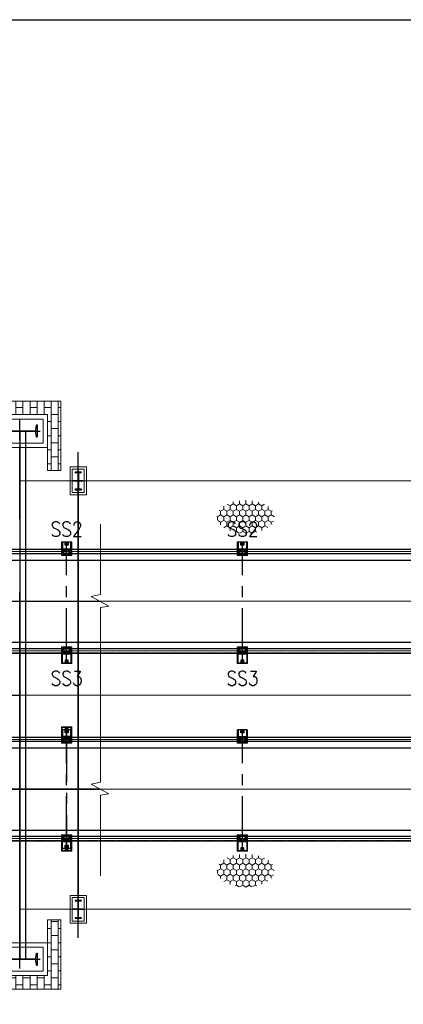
# Model space of a CAD drawing. Header units: inches. Extents: x -204116 to 930598, y -391373 to 256461.
# Tile 26 of 225: x -180672 to -174128, y 33949 to 50728. Entities that reach past the tile are written whole.
import ezdxf
from ezdxf.lldxf.tags import DXFTag

# ---------------------------------------------------------------- set-up
doc = ezdxf.new("R2010")
doc.units = ezdxf.units.IN
doc.header["$LTSCALE"] = 10
doc.header["$MEASUREMENT"] = 0
for name, pattern in [('CENTER', [2, 1.25, -0.25, 0.25, -0.25]), ('CONTINOUS', [0]), ('HIDDEN', [0.375, 0.25, -0.125])]:
    doc.linetypes.add(name, pattern=pattern)
doc.layers.add('BELT', color=4, linetype='Continuous')
doc.layers.add('EQP', color=71, linetype='Continuous')
for name, color, linetype, lineweight in [('cen', 2, 'CENTER2', 25), ('CENTER', 2, 'CENTER', 25), ('CTEXT2', 3, 'Continuous', 25), ('HIDDEN', 1, 'HIDDEN', 25), ('HIDEN', 8, 'CONTINOUS', 9), ('OBJECT', 7, 'Continuous', 25)]:
    doc.layers.add(name, color=color, linetype=linetype, lineweight=lineweight)
doc.styles.get("Standard").update_dxf_attribs({"font": 'simplex.shx'})
tags = doc.linetypes.add('CENTER2', pattern=[1.125, 0.75, -0.125, 0.125, -0.125]).pattern_tags.tags
tags[10:11] = [DXFTag(74, 4), DXFTag(75, 0), DXFTag(340, '0'), DXFTag(46, 1.0), DXFTag(50, 0.0), DXFTag(44, 0.0), DXFTag(45, 0.0)]
tags[8:9] = [DXFTag(74, 4), DXFTag(75, 0), DXFTag(340, '0'), DXFTag(46, 1.0), DXFTag(50, 0.0), DXFTag(44, 0.0), DXFTag(45, 0.0)]
tags[6:7] = [DXFTag(74, 4), DXFTag(75, 0), DXFTag(340, '0'), DXFTag(46, 1.0), DXFTag(50, 0.0), DXFTag(44, 0.0), DXFTag(45, 0.0)]
tags[4:5] = [DXFTag(74, 4), DXFTag(75, 0), DXFTag(340, '0'), DXFTag(46, 1.0), DXFTag(50, 0.0), DXFTag(44, 0.0), DXFTag(45, 0.0)]

# ---------------------------------------------------------------- blocks, each defined once
blk = doc.blocks.new('ss')
for p, q in [((1740804, -1566403, 1912505), (1740804, -1566453, 1912505)), ((1740854, -1566403, 1912505), (1740804, -1566403, 1912505)), ((1740804, -1566503, 1912505), (1740804, -1566453, 1912505)), ((1740809, -1566421, 1912505), (1740809, -1566453, 1912505)), ((1740809, -1566485, 1912505), (1740809, -1566453, 1912505)), ((1740852, -1566409, 1912505), (1740817, -1566412, 1912505)), ((1740854, -1566403, 1912505), (1740854, -1566406, 1912505)), ((1742500, -1566403, 1912505), (1742500, -1566406, 1912505)), ((1742500, -1566403, 1912505), (1742550, -1566403, 1912505)), ((1742503, -1566409, 1912505), (1742537, -1566412, 1912505)), ((1742545, -1566421, 1912505), (1742545, -1566453, 1912505)), ((1742545, -1566485, 1912505), (1742545, -1566453, 1912505)), ((1742550, -1566403, 1912505), (1742550, -1566453, 1912505)), ((1742550, -1566503, 1912505), (1742550, -1566453, 1912505)), ((1740854, -1566503, 1912505), (1740804, -1566503, 1912505)), ((1740852, -1566498, 1912505), (1740817, -1566494, 1912505)), ((1740854, -1566503, 1912505), (1740854, -1566500, 1912505)), ((1742500, -1566503, 1912505), (1742500, -1566500, 1912505)), ((1742500, -1566503, 1912505), (1742550, -1566503, 1912505)), ((1742503, -1566498, 1912505), (1742537, -1566494, 1912505))]:
    blk.add_line(p, q)
at = {"elevation": 1912505}
for points in [[(1740882, -1566526), (1740671, -1566526), (1740671, -1566381), (1740882, -1566381)], [(1740672, -1566478), (1740722, -1566478), (1740722, -1566428), (1740672, -1566428)], [(1742472, -1566526), (1742733, -1566526), (1742733, -1566381), (1742472, -1566381)], [(1742732, -1566478), (1742682, -1566478), (1742682, -1566428), (1742732, -1566428)]]:
    blk.add_lwpolyline(points, close=True, dxfattribs=at)
at = {"linetype": 'Continuous', "elevation": 1912505}
for points in [[(1740872, -1566516), (1740872, -1566391), (1740782, -1566391), (1740782, -1566516)], [(1742482, -1566516), (1742482, -1566391), (1742572, -1566391), (1742572, -1566516)]]:
    blk.add_lwpolyline(points, close=True, dxfattribs=at)
for centre in [(1740697, -1566453, 1912505), (1742707, -1566453, 1912505)]:
    blk.add_circle(centre, 20.8)
for centre, radius, start, end in [((1740818, -1566421, 1912505), 9, 96, 180), ((1740852, -1566406, 1912505), 2.4, 276, 0), ((1742503, -1566406, 1912505), 2.4, 180, 264), ((1742536, -1566421, 1912505), 9, 360, 84), ((1740818, -1566485, 1912505), 9, 180, 264), ((1740852, -1566500, 1912505), 2.4, 0, 84), ((1742503, -1566500, 1912505), 2.4, 96, 180), ((1742536, -1566485, 1912505), 9, 276, 360)]:
    blk.add_arc(centre, radius, start, end)
at = {"layer": 'CENTER', "ltscale": 75}
for p, q in [((1742736, -1566453, 1912505), (1740667, -1566453, 1912505)), ((1740697, -1566428, 1912505), (1740697, -1566478, 1912505)), ((1740832, -1566366, 1912505), (1740832, -1566541, 1912505)), ((1740832, -1566366, 1912505), (1740832, -1566541, 1912505)), ((1742522, -1566366, 1912505), (1742522, -1566541, 1912505)), ((1742522, -1566366, 1912505), (1742522, -1566541, 1912505)), ((1742707, -1566428, 1912505), (1742707, -1566478, 1912505))]:
    blk.add_line(p, q, dxfattribs=at)
at = {"layer": 'HIDEN', "color": 8, "ltscale": 25, "elevation": 1912505}
for points in [[(1740897, -1566541), (1740667, -1566541), (1740667, -1566366), (1740897, -1566366)], [(1742457, -1566541), (1742736, -1566541), (1742736, -1566366), (1742457, -1566366)]]:
    blk.add_lwpolyline(points, close=True, dxfattribs=at)
blk = doc.blocks.new('MB 600')
at = {"layer": 'cen'}
for p, q in [((1434933, -1594061, -4420572), (1434933, -1594411, -4420572)), ((1434583, -1594220, -4420572), (1435283, -1594220, -4420572))]:
    blk.add_line(p, q, dxfattribs=at)
at = {"layer": 'EQP', "color": 3, "ltscale": 0.05, "elevation": -4420572}
blk.add_lwpolyline([(1434633, -1594115), (1434633, -1594325), (1434637, -1594325, 0.373885), (1434647, -1594316), (1434657, -1594243, -0.373885), (1434677, -1594226), (1435188, -1594226, -0.373885), (1435208, -1594243), (1435218, -1594316, 0.373885), (1435228, -1594325), (1435233, -1594325), (1435233, -1594115), (1435228, -1594115, 0.373885), (1435218, -1594124), (1435208, -1594197, -0.373885), (1435188, -1594214), (1434677, -1594214, -0.373885), (1434657, -1594197), (1434647, -1594124, 0.373885), (1434637, -1594115)], format="xyb", close=True, dxfattribs=at)
blk = doc.blocks.new('zxzxzxxz')
at = {"layer": 'cen', "color": 1}
for p, q in [((372721, -208358, -5), (372721, -208672, -5)), ((372721, -208691, 0), (372721, -208377, 0))]:
    blk.add_line(p, q, dxfattribs=at)
at = {"layer": 'HIDEN', "color": 8, "ltscale": 25}
for points, elevation in [([(372861, -208287), (372861, -208762), (372581, -208762), (372581, -208287)], -1), ([(372581, -208762), (372581, -208287), (372861, -208287), (372861, -208762)], -6), ([(372823, -208324), (372823, -208724), (372618, -208724), (372618, -208324)], -1), ([(372619, -208726), (372619, -208326), (372824, -208326), (372824, -208726)], -6)]:
    blk.add_lwpolyline(points, close=True, dxfattribs=dict(at, elevation=elevation))
at = {"xscale": 0.5, "yscale": 0.5, "zscale": 0.5}
for p, rotation in [((1169831, 508942, 2210286), 270), ((-424389, -925991, 2210282), 90)]:
    blk.add_blockref('MB 600', p, dxfattribs=dict(at, rotation=rotation))

msp = doc.modelspace()

# ---------------------------------------------------------------- hatches: boundary and pattern name
at = {"layer": 'HIDEN', "ltscale": 25}
h = msp.add_hatch(dxfattribs=at)
h.set_pattern_fill('AR-B816', color=8, scale=15, angle=270, style=0)
h.set_pattern_definition([(270, (-2187736.1, 1866078.67), (120, -2e-14), []), (0, (-2187736.1, 1866078.67), (120, 120), [120, -120])])
h.paths.add_polyline_path([(-192377.5, 35388), (-192147.5, 35388), (-192147.5, 34437.7), (-180197.5, 34437.7), (-180197.5, 35388), (-179967.5, 35388), (-179967.5, 34207.7), (-192377.5, 34207.7)])
h.paths.add_polyline_path([(-192377.5, 43047.7), (-192147.5, 43047.7), (-192147.5, 43997.7), (-183647.5, 43997.7), (-183647.5, 44227.7), (-192377.5, 44227.7)])
h.paths.add_polyline_path([(-179967.5, 43047.7), (-180197.5, 43047.7), (-180197.5, 43997.7), (-181147.5, 43997.7), (-181147.5, 44227.7), (-179967.5, 44227.7)])
at = {"layer": 'HIDEN', "lineweight": 5}
h = msp.add_hatch(dxfattribs=at)
h.set_pattern_fill('HONEY', color=8, scale=500, angle=-90, style=0)
h.set_pattern_definition([(90, (999412.296, -1057681.14), (54.1265875, 93.75), [62.5, -125]), (330, (999412.296, -1057681.14), (54.1265879, -93.7499998), [62.5, -125]), (30, (999412.296, -1057681.14), (108.2531754, 2e-07), [-125, 62.5])])
edge = h.paths.add_edge_path()
edge.add_ellipse((-176816.7, 42254.9), major_axis=(-490.4, 0), ratio=0.5756047, start_angle=0, end_angle=360, ccw=False)
h = msp.add_hatch(dxfattribs=at)
h.set_pattern_fill('HONEY', color=8, scale=500, angle=-90, style=0)
h.set_pattern_definition([(90, (999412.296, -1063708.806), (54.1265875, 93.75), [62.5, -125]), (330, (999412.296, -1063708.806), (54.1265879, -93.7499998), [62.5, -125]), (30, (999412.296, -1063708.806), (108.2531754, 2e-07), [-125, 62.5])])
edge = h.paths.add_edge_path()
edge.add_ellipse((-176816.7, 36227.3), major_axis=(-490.4, 0), ratio=0.5756047, start_angle=0, end_angle=360, ccw=False)

# ---------------------------------------------------------------- linework, layer by layer
at = {"color": 250}
for p, q in [((-180672.4, 43558.4), (-180672.4, 43908.4)), ((-181022.4, 43717.8), (-180322.4, 43717.7)), ((-181022.5, 34717.8), (-180322.5, 34717.7))]:
    msp.add_line(p, q, dxfattribs=at)
at = {"color": 250, "linetype": 'CENTER', "ltscale": 500}
for p, q in [((-180672.5, 34717.8), (-180672.4, 43711.8)), ((-193366.1, 40817.9, 1.8), (-179304.4, 40817.8, 1.6)), ((-191672.5, 39217.9), (-180672.5, 39217.8)), ((-193366.1, 37617.9, -2.2), (-179304.4, 37617.8, -2.4))]:
    msp.add_line(p, q, dxfattribs=at)
at = {"color": 250, "ltscale": 25}
for p, q in [((-180662.5, 34723.8, 1624998.3), (-180662.4, 43723.8, 1624998.3)), ((-180567.5, 34723.7, 1624998.3), (-180567.4, 43723.7, 1624998.3))]:
    msp.add_line(p, q, dxfattribs=at)
at = {"color": 1}
msp.add_line((-179672.5, 35080.3, -4480163), (-179672.5, 43355.3, -4480163), dxfattribs=at)
at = {"color": 1, "linetype": 'CENTER', "lineweight": 0, "ltscale": 0.5}
for p, q in [((-180672.5, 42867.8, -4480163), (-3830.7, 42867.8, -4480163)), ((-200968.5, 40817.8, -4480163), (-12222.7, 40817.8, -4480163)), ((-191672.5, 39217.8, -4480163), (-3830.7, 39217.8, -4480163)), ((-189672.5, 37617.8, -59590.7), (-3830.7, 37617.8, -59590.7)), ((-180672.5, 35567.8, -4480163), (-3830.7, 35567.8, -4480163))]:
    msp.add_line(p, q, dxfattribs=at)
at = {"color": 1, "ltscale": 500}
for p, q in [((-179672.5, 42868.3, -4480167.6), (-179672.5, 35567.3, -4480167.6)), ((-193366.1, 40817.9, -4480163.2), (-179304.4, 40817.9, -4480163.4)), ((-189189.8, 40817.9, -4480167.3), (-179304.4, 40817.9, -4480167.5)), ((-193366.1, 37617.9, -4480167.2), (-179304.4, 37617.9, -4480167.4))]:
    msp.add_line(p, q, dxfattribs=at)
msp.add_lwpolyline([(-204115.6, 50727.7), (15569.3, 50727.7), (15569.3, 24836.1), (-204115.6, 24836.1)], close=True)
at = {"color": 250, "ltscale": 0.05}
for points in [[(-180972.4, 43612.8), (-180972.4, 43822.8), (-180967.8, 43822.8, -0.3738847), (-180957.9, 43814.2), (-180947.6, 43741, 0.3738847), (-180927.8, 43723.8), (-180417.1, 43723.7, 0.3738847), (-180397.2, 43741), (-180387, 43814.1, -0.3738847), (-180377.1, 43822.7), (-180372.4, 43822.7), (-180372.4, 43612.7), (-180377.1, 43612.7, -0.3738847), (-180387, 43621.3), (-180397.3, 43694.5, 0.3738847), (-180417.1, 43711.7), (-180927.8, 43711.8, 0.3738847), (-180947.6, 43694.6), (-180957.9, 43621.4, -0.3738847), (-180967.8, 43612.8)], [(-180972.5, 34612.8), (-180972.5, 34822.8), (-180967.9, 34822.8, -0.3738847), (-180958, 34814.2), (-180947.7, 34741, 0.3738847), (-180927.9, 34723.8), (-180417.2, 34723.7, 0.3738847), (-180397.3, 34741), (-180387.1, 34814.1, -0.3738847), (-180377.2, 34822.7), (-180372.5, 34822.7), (-180372.5, 34612.7), (-180377.2, 34612.7, -0.3738847), (-180387.1, 34621.3), (-180397.4, 34694.5, 0.3738847), (-180417.2, 34711.7), (-180927.9, 34711.8, 0.3738847), (-180947.7, 34694.6), (-180958, 34621.4, -0.3738847), (-180967.9, 34612.8)]]:
    msp.add_lwpolyline(points, format="xyb", close=True, dxfattribs=at)
at = {"layer": 'BELT'}
for p, q in [((-191132.5, 41517.8, -5466773.1), (-13766.3, 41517.8, -8619276.8)), ((-191132.5, 40117.8, -5465387.2), (-13766.3, 40117.8, -8616758.7)), ((-189672.5, 38317.8, 8064038.2), (-5499.3, 38317.8, 445408.5)), ((-189672.5, 36917.8, 8063739.8), (-5499.3, 36917.8, 447846.3))]:
    msp.add_line(p, q, dxfattribs=at)
at = {"layer": 'cen', "color": 1}
for p, q in [((-179672.5, 42701.4, -4480167.6), (-179672.5, 43015.4, -4480167.6)), ((-179672.5, 42700.9, -4480163), (-179672.5, 43014.9, -4480163))]:
    msp.add_line(p, q, dxfattribs=at)
at = {"layer": 'cen', "linetype": 'CENTER2', "lineweight": 9, "ltscale": 0.01}
for p, q in [((-189872.1, 41662.8, -4480163), (-15488.4, 41662.8, -4480163)), ((-189872.1, 39972.8, -6092044.3), (-15488.4, 39972.8, -8607488.3)), ((-189672.5, 38462.8, 8170367.7), (-6796.4, 38462.8, 233656.2)), ((-189672.5, 36772.8, 8170367.8), (-6796.4, 36772.8, 233656.2))]:
    msp.add_line(p, q, dxfattribs=at)
at = {"layer": 'HIDDEN', "lineweight": 9, "ltscale": 0.01}
for p, q in [((-189872.1, 41697.1, -6092046.4), (-15488.4, 41697.1, -8607490.5)), ((-189872.1, 39938.5, -6092040.7), (-15488.4, 39938.5, -8607484.5)), ((-189672.5, 38497.1, 8170365.1), (-6796.4, 38497.1, 233654.1)), ((-189672.5, 36738.5, 8170371.1), (-6796.4, 36738.5, 233660.1))]:
    msp.add_line(p, q, dxfattribs=at)
at = {"layer": 'HIDEN', "color": 8, "ltscale": 25}
for p, q in [((-181147.5, 44227.7, -4480168.1), (-179967.5, 44227.7, -4480168.1)), ((-179967.5, 44227.7, -4480168.1), (-179967.5, 43047.7, -4480168.1)), ((-181147.5, 43997.7, -4480168.1), (-180197.5, 43997.7, -4480168.1)), ((-180197.5, 43997.7, -4480168.1), (-180197.5, 43047.7, -4480168.1)), ((-179967.5, 43047.7, -4480168.1), (-180197.5, 43047.7, -4480168.1)), ((-180197.5, 35388, -4480168.1), (-180197.5, 34437.7, -4480168.1)), ((-179967.5, 35388, -4480168.1), (-180197.5, 35388, -4480168.1)), ((-179967.5, 35388, -4480168.1), (-179967.5, 34207.7, -4480168.1)), ((-180197.5, 34437.7, -4480168.1), (-192147.5, 34437.7, -4480168.1)), ((-179967.5, 34207.7, -4480168.1), (-192377.5, 34207.7, -4480168.1))]:
    msp.add_line(p, q, dxfattribs=at)
for points, elevation in [([(-181147.5, 43437.7), (-180197.5, 43437.7), (-180197.5, 43997.7), (-181147.5, 43997.7)], -4480168.1), ([(-181072.5, 43512.7), (-180272.5, 43512.7), (-180272.5, 43922.7), (-181072.5, 43922.7)], -4480168.1), ([(-179532.7, 43105.3), (-179532.7, 42630.3), (-179812.7, 42630.3), (-179812.7, 43105.3)], -4480164), ([(-179812.2, 43105.8), (-179812.2, 42630.8), (-179532.2, 42630.8), (-179532.2, 43105.8)], -4480168.6), ([(-179570.2, 43067.8), (-179570.2, 42667.8), (-179775.2, 42667.8), (-179775.2, 43067.8)], -4480164), ([(-179774.7, 43068.3), (-179774.7, 42668.3), (-179569.7, 42668.3), (-179569.7, 43068.3)], -4480168.6), ([(-181147.5, 34437.7), (-180197.5, 34437.7), (-180197.5, 34997.7), (-181147.5, 34997.7)], -4480168.1), ([(-181072.5, 34512.7), (-180272.5, 34512.7), (-180272.5, 34922.7), (-181072.5, 34922.7)], -4480168.1)]:
    msp.add_lwpolyline(points, close=True, dxfattribs=dict(at, elevation=elevation))
for points, elevation in [([(-179291.5, 42132.5), (-179291.5, 40931.7), (-179455.2, 40899.3), (-179153.6, 40736.4), (-179291.5, 40712.3), (-179291.5, 38932.5)], -4480166.1), ([(-179291.5, 38932.5), (-179291.5, 37731.7), (-179455.2, 37699.3), (-179153.6, 37536.4), (-179291.5, 37512.3), (-179291.5, 36139.3)], -4480172.1)]:
    msp.add_lwpolyline(points, dxfattribs=dict(at, elevation=elevation))
at = {"layer": 'OBJECT'}
for p, q in [((-189872.1, 41702.8, -6092044.2), (-15488.4, 41702.8, -8607488.3)), ((-15488.4, 41627.8, -8607488.3), (-189872.1, 41627.8, -6092044.2)), ((-15488.4, 40007.8, -8607484.5), (-189872.1, 40007.8, -6092040.7)), ((-189872.1, 39932.8, -6092040.7), (-15488.4, 39932.8, -8607484.5)), ((-189672.5, 38502.8, 8170367.2), (-6796.4, 38502.8, 233656.2)), ((-6796.4, 38427.8, 233656.2), (-189672.5, 38427.8, 8170367.2)), ((-6796.4, 36807.8, 233660.1), (-189672.5, 36807.8, 8170371.1)), ((-189672.5, 36732.8, 8170371.1), (-6796.4, 36732.8, 233660.1))]:
    msp.add_line(p, q, dxfattribs=at)

# ---------------------------------------------------------------- block references
at = {"xscale": -1}
for name, p, rotation in [('MB 600', (-1615605.1, -1550502.2, -59595.9), 180), ('ss', (-1746325.6, 1782495.3, -6392668.1), 90), ('ss', (-1743325.6, 1782495.3, -6392668.1), 90), ('ss', (-1746325.6, 1779295.3, -6392668.1), 90), ('ss', (-1743325.6, 1779295.3, -6392668.1), 90), ('MB 600', (-1615605.1, -1559502.2, -59595.9), 180)]:
    msp.add_blockref(name, p, dxfattribs=dict(at, rotation=rotation))
at = {"yscale": 0.5, "zscale": 0.5}
for p, xscale, rotation in [((617437.6, 760334.1, -2269876.8), 0.5, 270), ((-976782.5, 760334.6, -2269881.4), -0.5, 90)]:
    msp.add_blockref('MB 600', p, dxfattribs=dict(at, xscale=xscale, rotation=rotation))
at = {"color": 1, "ltscale": 500, "xscale": -1, "rotation": 270}
msp.add_blockref('ss', (1386580.7, -1704060.1, -6392670.9), dxfattribs=at)
msp.add_blockref('zxzxzxxz', (-552393.5, 244092.1, -4480163))

# ---------------------------------------------------------------- texts
at = {"layer": 'CTEXT2', "width": 0.85}
for s, p in [('SS2', (-180144.5, 41919.6, -4480163)), ('SS2', (-177144.5, 41919.6, -4480163)), ('SS3', (-180144.5, 39378.6, -4480163)), ('SS3', (-177144.5, 39378.6, -4480163))]:
    msp.add_text(s, height=250, dxfattribs=at).set_placement(p)

doc.saveas('drawing.dxf')
